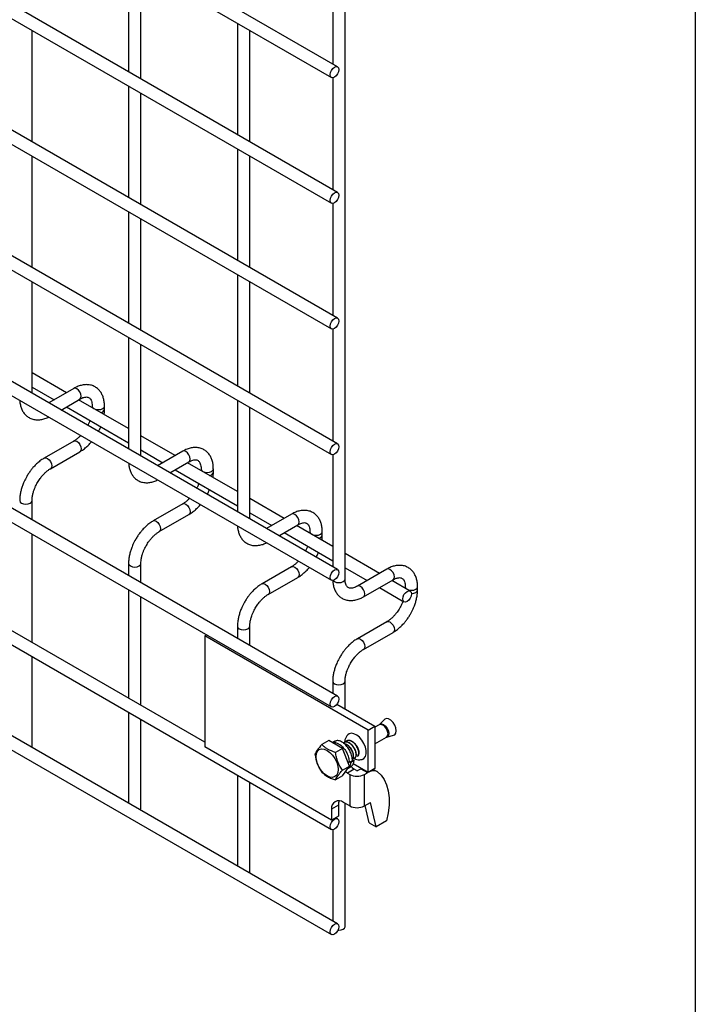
# Model space of a CAD drawing. Header units: inches. Extents: x 0.2 to 10.8, y 0.2 to 8.2.
# Tile 6 of 14: x 9.952 to 10.75, y 2.233 to 3.396. Entities that reach past the tile are written whole.
import ezdxf

# ---------------------------------------------------------------- set-up
doc = ezdxf.new("R2010")
doc.units = ezdxf.units.IN
doc.header["$MEASUREMENT"] = 0
doc.layers.add('TEXT', color=140, linetype='Continuous', lineweight=25)

msp = doc.modelspace()

# ---------------------------------------------------------------- linework, layer by layer
for p, q in [((10.3365, 2.73499), (10.3365, 4.69828)), ((10.32772, 3.33997), (9.30498, 3.93038)), ((9.29771, 3.91779), (10.32044, 3.32737)), ((10.32772, 3.19151), (9.30498, 3.78192)), ((9.29771, 3.76932), (10.32044, 3.17891)), ((10.32772, 3.04305), (9.30498, 3.63346)), ((9.29771, 3.62086), (10.32044, 3.03045)), ((10.32772, 2.89459), (9.30498, 3.485)), ((9.29771, 3.4724), (10.32044, 2.88199)), ((10.08089, 3.46567), (10.08089, 3.334)), ((10.32195, 3.4755), (10.32195, 3.3433)), ((10.09544, 3.3256), (10.09544, 3.45727)), ((10.20946, 3.39145), (10.20946, 3.25978)), ((9.96687, 3.25136), (9.96687, 3.38303)), ((10.224, 3.25138), (10.224, 3.38305)), ((10.32772, 2.74612), (9.30498, 3.33654)), ((10.32195, 3.32704), (10.32195, 3.19484)), ((9.29771, 3.32394), (10.32044, 2.73353)), ((10.08089, 3.3172), (10.08089, 3.18554)), ((10.09544, 3.17714), (10.09544, 3.30881)), ((9.96687, 3.1029), (9.96687, 3.23456)), ((10.20946, 3.24298), (10.20946, 3.11132)), ((10.224, 3.10292), (10.224, 3.23459)), ((10.32772, 2.59659), (9.30498, 3.187)), ((10.32195, 3.17858), (10.32195, 3.04638)), ((9.29771, 3.17441), (10.32044, 2.58399)), ((10.08089, 3.16874), (10.08089, 3.03707)), ((10.09544, 3.02868), (10.09544, 3.16034)), ((10.20946, 3.09452), (10.20946, 2.96286)), ((9.96687, 2.95443), (9.96687, 3.0861)), ((10.224, 2.95446), (10.224, 3.08613)), ((9.29771, 3.02965), (10.32044, 2.43924)), ((10.32195, 3.03011), (10.32195, 2.89791)), ((10.08089, 3.02028), (10.08089, 2.88861)), ((10.09544, 2.88022), (10.09544, 3.01188)), ((10.00742, 2.95505), (9.96687, 2.97845)), ((10.17077, 2.54245), (9.45251, 2.95709)), ((9.96687, 2.96166), (9.99287, 2.94665)), ((10.01626, 2.96015), (9.98661, 2.94304)), ((10.00116, 2.93464), (10.02353, 2.94756)), ((10.08089, 2.91263), (10.02196, 2.94665)), ((10.20946, 2.94606), (10.20946, 2.81439)), ((10.00742, 2.93825), (10.08089, 2.89584)), ((10.03789, 2.93927), (10.03789, 2.93746)), ((10.05243, 2.93548), (10.05243, 2.93927)), ((10.224, 2.806), (10.224, 2.93766)), ((10.32772, 2.32775), (9.30498, 2.91816)), ((9.29771, 2.90556), (10.32044, 2.31515)), ((10.01626, 2.89802), (9.98135, 2.87787)), ((10.13598, 2.88083), (10.09544, 2.90423)), ((9.98863, 2.86527), (10.02353, 2.88542)), ((10.09544, 2.88744), (10.12143, 2.87243)), ((10.14482, 2.88593), (10.11518, 2.86882)), ((10.12972, 2.86042), (10.1521, 2.87334)), ((10.20946, 2.83841), (10.15053, 2.87243)), ((10.32195, 2.88165), (10.32195, 2.74945)), ((10.13598, 2.86403), (10.20946, 2.82162)), ((10.16645, 2.86505), (10.16645, 2.86324)), ((10.181, 2.86126), (10.181, 2.86505)), ((9.96687, 2.8049), (9.96687, 2.82759)), ((10.26455, 2.80661), (10.224, 2.83002)), ((10.14482, 2.8238), (10.10992, 2.80365)), ((10.11719, 2.79105), (10.1521, 2.81121)), ((10.224, 2.81322), (10.25, 2.79821)), ((10.27339, 2.81171), (10.24374, 2.7946)), ((10.25829, 2.7862), (10.28066, 2.79912)), ((10.32195, 2.77347), (10.27909, 2.79821)), ((9.96687, 2.66015), (9.96687, 2.78811)), ((10.26455, 2.78981), (10.32195, 2.75668)), ((10.29502, 2.79083), (10.29502, 2.78902)), ((10.30956, 2.78704), (10.30956, 2.79083)), ((10.37704, 2.74167), (10.3365, 2.76507)), ((10.08089, 2.75337), (10.08089, 2.73908)), ((10.09544, 2.73068), (10.09544, 2.75337)), ((10.27339, 2.74958), (10.23848, 2.72943)), ((10.3365, 2.74828), (10.36249, 2.73327)), ((10.38588, 2.74677), (10.35098, 2.72662)), ((10.24576, 2.71684), (10.28066, 2.73699)), ((10.35825, 2.71403), (10.39316, 2.73418)), ((10.41328, 2.72075), (10.39159, 2.73327)), ((10.08089, 2.72228), (10.08089, 2.59433)), ((10.37704, 2.72487), (10.406, 2.70815)), ((10.40751, 2.72589), (10.40751, 2.72408)), ((10.42206, 2.7221), (10.42206, 2.72589)), ((10.09544, 2.58593), (10.09544, 2.71389)), ((10.20946, 2.67916), (10.20946, 2.66486)), ((10.224, 2.65646), (10.224, 2.67916)), ((10.38588, 2.68464), (10.35098, 2.66449)), ((10.17077, 2.66794), (10.1729, 2.66917)), ((10.36361, 2.55661), (10.17077, 2.66794)), ((10.17077, 2.66794), (10.17077, 2.53692)), ((10.35825, 2.65189), (10.39316, 2.67204)), ((9.96687, 2.5378), (9.96687, 2.64336)), ((10.32195, 2.61421), (10.32195, 2.59992)), ((10.3365, 2.58154), (10.3365, 2.61421)), ((10.32696, 2.58704), (10.37165, 2.56125)), ((10.08089, 2.57753), (10.08089, 2.47024)), ((10.09544, 2.46358), (10.09544, 2.56914)), ((10.36361, 2.55661), (10.37165, 2.56125)), ((10.37691, 2.56299), (10.37165, 2.55995)), ((10.37165, 2.56125), (10.37165, 2.51114)), ((10.37707, 2.56311), (10.3769, 2.56299)), ((10.38304, 2.56913), (10.37709, 2.56312)), ((10.36361, 2.5065), (10.36361, 2.55661)), ((10.37165, 2.54027), (10.38544, 2.54823)), ((10.38564, 2.54831), (10.39381, 2.55046)), ((9.96641, 2.53632), (9.96687, 2.5378)), ((10.32061, 2.45042), (10.17077, 2.53692)), ((10.31725, 2.54431), (10.30904, 2.53958)), ((10.33348, 2.53494), (10.31725, 2.54431)), ((10.32453, 2.54338), (10.3217, 2.54174)), ((10.33348, 2.53494), (10.32528, 2.5302)), ((10.3416, 2.51402), (10.33348, 2.53494)), ((10.3334, 2.50928), (10.3416, 2.51402)), ((10.33348, 2.50246), (10.3416, 2.51402)), ((10.33957, 2.51112), (10.34322, 2.51323)), ((10.34135, 2.51815), (10.33961, 2.51915)), ((10.34521, 2.52037), (10.34135, 2.51815)), ((10.34252, 2.51882), (10.34324, 2.51835)), ((10.34709, 2.52058), (10.34324, 2.51835)), ((10.34503, 2.52192), (10.34709, 2.52058)), ((10.36361, 2.5065), (10.34594, 2.5167)), ((10.20946, 2.50332), (10.20946, 2.39602)), ((10.33348, 2.50246), (10.32528, 2.49773)), ((10.33919, 2.50576), (10.337, 2.50746)), ((10.34722, 2.5104), (10.33919, 2.50576)), ((10.33919, 2.50576), (10.34201, 2.50412)), ((10.34201, 2.50412), (10.34201, 2.46701)), ((10.35005, 2.50876), (10.34722, 2.5104)), ((10.35121, 2.50876), (10.35513, 2.51103)), ((10.35513, 2.51103), (10.35546, 2.51121)), ((10.35513, 2.51103), (10.36316, 2.50639)), ((10.35924, 2.50412), (10.36316, 2.50639)), ((10.35924, 2.46701), (10.35924, 2.50412)), ((10.36316, 2.50639), (10.36349, 2.50657)), ((10.37165, 2.51114), (10.36361, 2.5065)), ((10.36994, 2.51015), (10.37434, 2.50762)), ((10.224, 2.38936), (10.224, 2.49492)), ((10.32864, 2.46782), (10.32061, 2.46318)), ((10.32864, 2.46782), (10.32864, 2.45505)), ((10.34201, 2.46701), (10.33462, 2.47128)), ((10.3365, 2.32442), (10.3365, 2.47019)), ((10.35924, 2.46701), (10.36638, 2.47113)), ((10.36509, 2.44715), (10.36027, 2.4676)), ((10.37312, 2.44251), (10.36638, 2.47113)), ((10.09498, 2.46211), (10.09544, 2.46358)), ((10.32061, 2.46318), (10.32061, 2.45042)), ((10.32864, 2.45505), (10.32061, 2.45042)), ((10.32772, 2.45184), (10.3254, 2.45318)), ((10.36509, 2.44715), (10.37312, 2.44251)), ((10.38534, 2.44956), (10.37312, 2.44251)), ((10.32195, 2.43891), (10.32195, 2.33108)), ((10.22354, 2.38789), (10.224, 2.38936))]:
    msp.add_line(p, q)
at = {"flags": 128}
for points in [[(10.32922, 3.33664), (10.32883, 3.33414), (10.32772, 3.33157), (10.32605, 3.32932), (10.32408, 3.32773), (10.32211, 3.32705), (10.32044, 3.32737), (10.31933, 3.32866), (10.31894, 3.3307), (10.31933, 3.3332), (10.32044, 3.33577), (10.32211, 3.33802), (10.32408, 3.33961), (10.32605, 3.3403), (10.32772, 3.33997), (10.32883, 3.33869), (10.32922, 3.33664)], [(10.32922, 3.18818), (10.32883, 3.18568), (10.32772, 3.18311), (10.32605, 3.18086), (10.32408, 3.17927), (10.32211, 3.17859), (10.32044, 3.17891), (10.31933, 3.1802), (10.31894, 3.18224), (10.31933, 3.18474), (10.32044, 3.18731), (10.32211, 3.18956), (10.32408, 3.19115), (10.32605, 3.19183), (10.32772, 3.19151), (10.32883, 3.19023), (10.32922, 3.18818)], [(10.32922, 3.03972), (10.32883, 3.03722), (10.32772, 3.03465), (10.32605, 3.0324), (10.32408, 3.03081), (10.32211, 3.03013), (10.32044, 3.03045), (10.31933, 3.03173), (10.31894, 3.03378), (10.31933, 3.03628), (10.32044, 3.03885), (10.32211, 3.0411), (10.32408, 3.04269), (10.32605, 3.04337), (10.32772, 3.04305), (10.32883, 3.04176), (10.32922, 3.03972)], [(10.02353, 2.94756), (10.02353, 2.94756), (10.02465, 2.94884), (10.02504, 2.95089), (10.02465, 2.95338), (10.02353, 2.95595), (10.02186, 2.9582), (10.0199, 2.95979), (10.01793, 2.96048), (10.01626, 2.96015)], [(10.03789, 2.93925), (10.03844, 2.93766), (10.04002, 2.9363), (10.04238, 2.93539), (10.04516, 2.93507), (10.04794, 2.93539), (10.0503, 2.9363), (10.05188, 2.93766), (10.05243, 2.93924)], [(10.01626, 2.89802), (10.01793, 2.89835), (10.0199, 2.89766), (10.02186, 2.89607), (10.02353, 2.89382), (10.02465, 2.89125), (10.02504, 2.88875), (10.02465, 2.88671), (10.02353, 2.88542), (10.02353, 2.88542)], [(10.1521, 2.87334), (10.1521, 2.87334), (10.15321, 2.87462), (10.1536, 2.87667), (10.15321, 2.87917), (10.1521, 2.88174), (10.15043, 2.88399), (10.14846, 2.88557), (10.14649, 2.88626), (10.14482, 2.88593)], [(10.32922, 2.89126), (10.32883, 2.88876), (10.32772, 2.88619), (10.32605, 2.88394), (10.32408, 2.88235), (10.32211, 2.88166), (10.32044, 2.88199), (10.31933, 2.88327), (10.31894, 2.88532), (10.31933, 2.88782), (10.32044, 2.89039), (10.32211, 2.89264), (10.32408, 2.89423), (10.32605, 2.89491), (10.32772, 2.89459), (10.32883, 2.8933), (10.32922, 2.89126)], [(9.98132, 2.87785), (9.98135, 2.87787), (9.98302, 2.87819), (9.98499, 2.87751), (9.98696, 2.87592), (9.98863, 2.87367), (9.98974, 2.8711), (9.99013, 2.8686)], [(9.99013, 2.8686), (9.98974, 2.86656), (9.98863, 2.86527), (9.98861, 2.86526)], [(10.16645, 2.86503), (10.167, 2.86344), (10.16858, 2.86208), (10.17094, 2.86117), (10.17372, 2.86085), (10.17651, 2.86117), (10.17887, 2.86208), (10.18044, 2.86344), (10.181, 2.86502)], [(9.95233, 2.82762), (9.95233, 2.82759), (9.95288, 2.82599), (9.95446, 2.82462)], [(9.95446, 2.82462), (9.95682, 2.82371), (9.9596, 2.82339), (9.96238, 2.82371), (9.96474, 2.82462), (9.96632, 2.82599), (9.96687, 2.82759), (9.96687, 2.82761)], [(10.14482, 2.8238), (10.14649, 2.82413), (10.14846, 2.82344), (10.15043, 2.82185), (10.1521, 2.8196), (10.15321, 2.81703), (10.1536, 2.81454), (10.15321, 2.81249), (10.1521, 2.81121), (10.1521, 2.81121)], [(10.10989, 2.80363), (10.10992, 2.80365), (10.11159, 2.80398), (10.11356, 2.80329), (10.11552, 2.8017), (10.11719, 2.79945), (10.11831, 2.79688), (10.1187, 2.79438)], [(10.28066, 2.79912), (10.28066, 2.79912), (10.28178, 2.8004), (10.28217, 2.80245), (10.28178, 2.80495), (10.28066, 2.80752), (10.27899, 2.80977), (10.27703, 2.81135), (10.27506, 2.81204), (10.27339, 2.81171)], [(10.1187, 2.79438), (10.11831, 2.79234), (10.11719, 2.79106), (10.11717, 2.79104)], [(10.29502, 2.79081), (10.29557, 2.78922), (10.29715, 2.78786), (10.29951, 2.78695), (10.30229, 2.78663), (10.30507, 2.78695), (10.30743, 2.78786), (10.30901, 2.78922), (10.30956, 2.7908)], [(10.08089, 2.7534), (10.08089, 2.75337), (10.08144, 2.75177), (10.08302, 2.75041)], [(10.08302, 2.75041), (10.08538, 2.7495), (10.08816, 2.74918), (10.09095, 2.7495), (10.09331, 2.75041), (10.09488, 2.75177), (10.09544, 2.75337), (10.09544, 2.7534)], [(10.27339, 2.74958), (10.27506, 2.74991), (10.27703, 2.74922), (10.27899, 2.74764), (10.28066, 2.74538), (10.28178, 2.74281), (10.28217, 2.74032), (10.28178, 2.73827), (10.28066, 2.73699), (10.28066, 2.73699)], [(10.32922, 2.74279), (10.32883, 2.7403), (10.32772, 2.73773), (10.32605, 2.73547), (10.32408, 2.73389), (10.32211, 2.7332), (10.32044, 2.73353), (10.31933, 2.73481), (10.31894, 2.73686), (10.31933, 2.73935), (10.32044, 2.74192), (10.32211, 2.74418), (10.32408, 2.74576), (10.32605, 2.74645), (10.32772, 2.74612), (10.32883, 2.74484), (10.32922, 2.74279)], [(10.39316, 2.73418), (10.39316, 2.73418), (10.39427, 2.73546), (10.39466, 2.73751), (10.39427, 2.74), (10.39316, 2.74257), (10.39149, 2.74483), (10.38952, 2.74641), (10.38755, 2.7471), (10.38588, 2.74677)], [(10.32258, 2.73328), (10.32408, 2.73202), (10.32644, 2.73111), (10.32922, 2.73079), (10.33201, 2.73111), (10.33437, 2.73202), (10.33594, 2.73338), (10.3365, 2.73499)], [(10.23845, 2.72941), (10.23848, 2.72943), (10.24015, 2.72976), (10.24212, 2.72907), (10.24409, 2.72748), (10.24576, 2.72523), (10.24687, 2.72266), (10.24726, 2.72017)], [(10.35827, 2.71404), (10.35937, 2.71531), (10.35976, 2.71736), (10.35937, 2.71985), (10.35825, 2.72242), (10.35658, 2.72467), (10.35461, 2.72626), (10.35265, 2.72695), (10.35099, 2.72663)], [(10.40751, 2.72587), (10.40806, 2.72428), (10.40964, 2.72292), (10.412, 2.72201), (10.41478, 2.72169), (10.41757, 2.72201), (10.41993, 2.72292), (10.4215, 2.72428), (10.42206, 2.72586)], [(10.41476, 2.7179), (10.41478, 2.7179), (10.41757, 2.71822), (10.41993, 2.71913), (10.4215, 2.72049), (10.42206, 2.72207)], [(10.24726, 2.72017), (10.24687, 2.71812), (10.24576, 2.71684), (10.24574, 2.71682)], [(10.41478, 2.71742), (10.41439, 2.71492), (10.41328, 2.71235), (10.41161, 2.7101), (10.40964, 2.70851), (10.40767, 2.70783), (10.406, 2.70815), (10.40489, 2.70944), (10.4045, 2.71148), (10.40489, 2.71398), (10.406, 2.71655), (10.40767, 2.7188), (10.40964, 2.72039), (10.41161, 2.72107), (10.41328, 2.72075), (10.41439, 2.71947), (10.41478, 2.71742)], [(10.20946, 2.67918), (10.20946, 2.67916), (10.21001, 2.67755), (10.21159, 2.67619)], [(10.21159, 2.67619), (10.21395, 2.67528), (10.21673, 2.67496), (10.21951, 2.67528), (10.22187, 2.67619), (10.22345, 2.67755), (10.224, 2.67916), (10.224, 2.67918)], [(10.38588, 2.68464), (10.38755, 2.68497), (10.38952, 2.68428), (10.39149, 2.68269), (10.39316, 2.68044), (10.39427, 2.67787), (10.39466, 2.67537), (10.39427, 2.67333), (10.39316, 2.67205), (10.39316, 2.67204)], [(10.35095, 2.66447), (10.35098, 2.66449), (10.35265, 2.66482), (10.35461, 2.66413), (10.35658, 2.66254), (10.35825, 2.66029), (10.35937, 2.65772), (10.35976, 2.65522)], [(10.35976, 2.65522), (10.35937, 2.65318), (10.35825, 2.65189), (10.35823, 2.65188)], [(10.32195, 2.61424), (10.32195, 2.61421), (10.3225, 2.61261), (10.32408, 2.61124)], [(10.32408, 2.61124), (10.32644, 2.61033), (10.32922, 2.61002), (10.33201, 2.61033), (10.33437, 2.61124), (10.33594, 2.61261), (10.3365, 2.61421), (10.3365, 2.61423)], [(10.32922, 2.59326), (10.32883, 2.59076), (10.32772, 2.58819), (10.32605, 2.58594), (10.32408, 2.58435), (10.32211, 2.58367), (10.32044, 2.58399), (10.31933, 2.58528), (10.31894, 2.58732), (10.31933, 2.58982), (10.32044, 2.59239), (10.32211, 2.59464), (10.32408, 2.59623), (10.32605, 2.59691), (10.32772, 2.59659), (10.32883, 2.59531), (10.32922, 2.59326)], [(10.39381, 2.55046), (10.39519, 2.55115), (10.39653, 2.55305), (10.39699, 2.55583), (10.39653, 2.55915), (10.39519, 2.5626), (10.39313, 2.56577), (10.39062, 2.56828), (10.38794, 2.56983), (10.38542, 2.57023), (10.38337, 2.56942), (10.38304, 2.56913)], [(10.3872, 2.55213), (10.38674, 2.55506), (10.38544, 2.55807), (10.38348, 2.56071), (10.38118, 2.56257), (10.37887, 2.56337), (10.37691, 2.56299)], [(10.37709, 2.56312), (10.37771, 2.5636), (10.3797, 2.56399), (10.38204, 2.56317), (10.38438, 2.56128), (10.38637, 2.55861), (10.38769, 2.55555), (10.38816, 2.55257), (10.38769, 2.55014), (10.38637, 2.54861), (10.38564, 2.54831)], [(10.35658, 2.52196), (10.35882, 2.52312), (10.36053, 2.52538), (10.36141, 2.52852), (10.36141, 2.53231), (10.36053, 2.53647), (10.35882, 2.54069), (10.35642, 2.54466), (10.35351, 2.54809), (10.35029, 2.55072), (10.34702, 2.55235), (10.34393, 2.55286), (10.34124, 2.55223), (10.33978, 2.55117)], [(10.38544, 2.54823), (10.38544, 2.54823), (10.38674, 2.54973), (10.3872, 2.55213)], [(10.31532, 2.53266), (10.3187, 2.53019), (10.32184, 2.52687), (10.32455, 2.52292), (10.32662, 2.5186), (10.32792, 2.51421), (10.32837, 2.51006), (10.32792, 2.50641), (10.32662, 2.50353), (10.32455, 2.50161), (10.32184, 2.50077), (10.3187, 2.50108), (10.31532, 2.50252), (10.31194, 2.50498), (10.30879, 2.50831), (10.30609, 2.51226), (10.30402, 2.51658), (10.30271, 2.52097), (10.30227, 2.52512), (10.30271, 2.52877), (10.30402, 2.53165), (10.30609, 2.53357), (10.30879, 2.53441), (10.31194, 2.53409), (10.31532, 2.53266)], [(10.35043, 2.52829), (10.35034, 2.52806), (10.34973, 2.5271)], [(10.34362, 2.51375), (10.34476, 2.51238), (10.34722, 2.5104)], [(10.37434, 2.50762), (10.37893, 2.50349), (10.3827, 2.49824), (10.38558, 2.49196), (10.3875, 2.48476), (10.38845, 2.47677), (10.3884, 2.46814), (10.38736, 2.45901), (10.38534, 2.44956)], [(10.32958, 2.4731), (10.32891, 2.47082), (10.32864, 2.46782)], [(10.32922, 2.44851), (10.32883, 2.44601), (10.32772, 2.44344), (10.32605, 2.44119), (10.32408, 2.4396), (10.32211, 2.43892), (10.32044, 2.43924), (10.31933, 2.44053), (10.31894, 2.44257), (10.31933, 2.44507), (10.32044, 2.44764), (10.32211, 2.44989), (10.32408, 2.45148), (10.32605, 2.45216), (10.32772, 2.45184), (10.32883, 2.45056), (10.32922, 2.44851)], [(10.32922, 2.32442), (10.32883, 2.32192), (10.32772, 2.31935), (10.32605, 2.3171), (10.32408, 2.31551), (10.32211, 2.31483), (10.32044, 2.31515), (10.31933, 2.31643), (10.31894, 2.31848), (10.31933, 2.32098), (10.32044, 2.32355), (10.32211, 2.3258), (10.32408, 2.32739), (10.32605, 2.32807), (10.32772, 2.32775), (10.32883, 2.32646), (10.32922, 2.32442)], [(10.32819, 2.32026), (10.32922, 2.32022), (10.33201, 2.32054), (10.33437, 2.32145), (10.33594, 2.32281), (10.3365, 2.32442)]]:
    msp.add_lwpolyline(points, dxfattribs=at)
for centre, radius, start, end in [((10.04761, 2.93655), 0.00495, 274.62896, 347.23497), ((10.17617, 2.86233), 0.00495, 274.62896, 347.23497), ((10.30474, 2.78811), 0.00495, 274.62896, 347.23497), ((10.35063, 2.52075), 0.01872, 242.60967, 297.39033), ((10.35063, 2.50988), 0.00126, 242.60967, 297.39033), ((10.36997, 2.49825), 0.01033, 65.02423, 117.66493), ((10.32915, 2.46457), 0.00865, 50.79671, 189.21404), ((10.35063, 2.48363), 0.01872, 242.60967, 297.39033)]:
    msp.add_arc(centre, radius, start, end)
for points, knots in [([(10.05237, 2.93924), (10.05237, 2.94032), (10.05237, 2.943), (10.05171, 2.94704), (10.05043, 2.95132), (10.04845, 2.95525), (10.04576, 2.95871), (10.04233, 2.96156), (10.03811, 2.96364), (10.03343, 2.96464), (10.02853, 2.96458), (10.02371, 2.96355), (10.01959, 2.96203), (10.01715, 2.96058), (10.01627, 2.96006)], [0, 0, 0, 0, 0.0555668, 0.1385038, 0.2224247, 0.3069596, 0.3921987, 0.4792444, 0.5704974, 0.6694987, 0.7607129, 0.8540395, 0.9475646, 1, 1, 1, 1]), ([(9.95243, 2.94597), (9.95244, 2.94573), (9.95246, 2.94389), (9.95305, 2.94065), (9.9543, 2.93634), (9.95628, 2.9324), (9.95895, 2.92892), (9.96238, 2.92605), (9.96658, 2.92395), (9.97126, 2.92292), (9.97615, 2.92294), (9.98097, 2.92397), (9.98445, 2.92515), (9.98626, 2.92618), (9.9865, 2.92631)], [0, 0, 0, 0, 0.013723, 0.1040595, 0.1954722, 0.2875578, 0.3803993, 0.4751662, 0.5744315, 0.682027, 0.7813074, 0.88292, 0.9848304, 1, 1, 1, 1]), ([(10.02352, 2.94753), (10.0243, 2.94795), (10.02597, 2.94887), (10.0283, 2.94967), (10.03046, 2.95006), (10.03227, 2.95002), (10.03378, 2.94959), (10.03496, 2.94883), (10.03611, 2.94742), (10.03706, 2.94544), (10.03767, 2.94275), (10.03795, 2.94062), (10.03788, 2.93933), (10.03787, 2.93926)], [0, 0, 0, 0, 0.07642751, 0.16472466, 0.2545582, 0.34853182, 0.45362108, 0.58973265, 0.69570568, 0.79665785, 0.89593062, 0.9942419, 1, 1, 1, 1]), ([(10.05199, 2.92932), (10.05219, 2.93089), (10.05246, 2.93298), (10.05239, 2.93496), (10.05237, 2.93546)], [0, 0, 0, 0, 0.751133, 1, 1, 1, 1]), ([(10.03521, 2.92221), (10.03512, 2.92194), (10.03467, 2.92064), (10.03383, 2.9187), (10.03297, 2.91708), (10.03264, 2.91647)], [0, 0, 0, 0, 0.1388369, 0.673422, 1, 1, 1, 1]), ([(10.04522, 2.90921), (10.04593, 2.91052), (10.04693, 2.91237), (10.04772, 2.91429), (10.04795, 2.91485)], [0, 0, 0, 0, 0.70724907, 1, 1, 1, 1]), ([(10.02425, 2.90452), (10.02352, 2.90376), (10.0219, 2.90211), (10.01932, 2.90002), (10.01736, 2.89861), (10.01638, 2.89811), (10.01627, 2.89805)], [0, 0, 0, 0, 0.2789557, 0.6142635, 0.9553255, 1, 1, 1, 1]), ([(10.02352, 2.88552), (10.02418, 2.88587), (10.02633, 2.88704), (10.02972, 2.88964), (10.03351, 2.89308), (10.03593, 2.89561), (10.03704, 2.89698), (10.03712, 2.89708)], [0, 0, 0, 0, 0.13547882, 0.43942565, 0.7219268, 0.97987306, 1, 1, 1, 1]), ([(10.18094, 2.86502), (10.18094, 2.8661), (10.18093, 2.86878), (10.18027, 2.87282), (10.17899, 2.8771), (10.17701, 2.88103), (10.17433, 2.88449), (10.17089, 2.88734), (10.16668, 2.88942), (10.16199, 2.89042), (10.1571, 2.89036), (10.15228, 2.88933), (10.14815, 2.88781), (10.14571, 2.88636), (10.14484, 2.88584)], [0, 0, 0, 0, 0.05556675, 0.13850377, 0.22242469, 0.30695961, 0.39219867, 0.47924441, 0.57049736, 0.66949871, 0.76071294, 0.85403955, 0.94756462, 1, 1, 1, 1]), ([(9.98137, 2.87778), (9.98076, 2.87746), (9.97866, 2.87633), (9.97531, 2.87376), (9.97146, 2.87033), (9.96827, 2.86692), (9.96552, 2.86353), (9.96305, 2.86009), (9.96151, 2.85755), (9.96074, 2.85625)], [0, 0, 0, 0, 0.0760599, 0.2630254, 0.4373558, 0.5977889, 0.719605, 0.8574448, 1, 1, 1, 1]), ([(10.15209, 2.87331), (10.15286, 2.87373), (10.15453, 2.87465), (10.15687, 2.87545), (10.15902, 2.87584), (10.16083, 2.8758), (10.16235, 2.87537), (10.16352, 2.87461), (10.16467, 2.8732), (10.16562, 2.87122), (10.16624, 2.86854), (10.16652, 2.86641), (10.16644, 2.86511), (10.16644, 2.86504)], [0, 0, 0, 0, 0.07642751, 0.16472466, 0.2545582, 0.34853182, 0.45362108, 0.58973265, 0.69570568, 0.79665785, 0.89593062, 0.9942419, 1, 1, 1, 1]), ([(9.97333, 2.84898), (9.97434, 2.85062), (9.97576, 2.85292), (9.97814, 2.85602), (9.98024, 2.85846), (9.98282, 2.86103), (9.98551, 2.86325), (9.98749, 2.86467), (9.98849, 2.86518), (9.98862, 2.86524)], [0, 0, 0, 0, 0.233129, 0.3279445, 0.4832131, 0.6411945, 0.806921, 0.975516, 1, 1, 1, 1]), ([(10.081, 2.87175), (10.081, 2.87151), (10.08103, 2.86967), (10.08162, 2.86643), (10.08287, 2.86212), (10.08484, 2.85818), (10.08752, 2.8547), (10.09094, 2.85183), (10.09514, 2.84973), (10.09982, 2.8487), (10.10471, 2.84872), (10.10954, 2.84975), (10.11302, 2.85093), (10.11483, 2.85196), (10.11506, 2.85209)], [0, 0, 0, 0, 0.013723, 0.1040595, 0.1954722, 0.2875578, 0.3803993, 0.4751662, 0.5744315, 0.682027, 0.7813074, 0.88292, 0.9848304, 1, 1, 1, 1]), ([(10.18056, 2.8551), (10.18076, 2.85667), (10.18103, 2.85876), (10.18095, 2.86074), (10.18094, 2.86124)], [0, 0, 0, 0, 0.751133, 1, 1, 1, 1]), ([(9.96074, 2.85625), (9.95962, 2.85419), (9.95805, 2.85129), (9.95619, 2.84685), (9.95482, 2.84304), (9.95357, 2.83851), (9.95272, 2.83385), (9.9523, 2.83017), (9.95237, 2.82813), (9.95239, 2.82762)], [0, 0, 0, 0, 0.2211311, 0.3112903, 0.45988, 0.6125684, 0.7749694, 0.9430079, 1, 1, 1, 1]), ([(9.96689, 2.82761), (9.96692, 2.82867), (9.96697, 2.83089), (9.96762, 2.83466), (9.96859, 2.83831), (9.96979, 2.84169), (9.97126, 2.84517), (9.97257, 2.84757), (9.97333, 2.84898)], [0, 0, 0, 0, 0.1694044, 0.3524361, 0.5340976, 0.6676089, 0.8056542, 1, 1, 1, 1]), ([(10.16378, 2.84799), (10.16369, 2.84772), (10.16323, 2.84642), (10.1624, 2.84448), (10.16153, 2.84286), (10.1612, 2.84225)], [0, 0, 0, 0, 0.1388369, 0.673422, 1, 1, 1, 1]), ([(10.17378, 2.83499), (10.17449, 2.8363), (10.1755, 2.83815), (10.17629, 2.84007), (10.17652, 2.84063)], [0, 0, 0, 0, 0.7072491, 1, 1, 1, 1]), ([(10.15282, 2.8303), (10.15208, 2.82954), (10.15047, 2.82789), (10.14789, 2.8258), (10.14593, 2.82439), (10.14494, 2.82389), (10.14483, 2.82383)], [0, 0, 0, 0, 0.2789557, 0.6142635, 0.9553255, 1, 1, 1, 1]), ([(10.15208, 2.8113), (10.15275, 2.81165), (10.15489, 2.81282), (10.15828, 2.81542), (10.16207, 2.81886), (10.1645, 2.82139), (10.16561, 2.82277), (10.16569, 2.82286)], [0, 0, 0, 0, 0.1354788, 0.4394257, 0.7219268, 0.9798731, 1, 1, 1, 1]), ([(10.3095, 2.7908), (10.3095, 2.79188), (10.3095, 2.79456), (10.30884, 2.7986), (10.30756, 2.80288), (10.30558, 2.80681), (10.30289, 2.81027), (10.29946, 2.81312), (10.29524, 2.8152), (10.29056, 2.8162), (10.28566, 2.81614), (10.28084, 2.81511), (10.27672, 2.81359), (10.27428, 2.81214), (10.2734, 2.81162)], [0, 0, 0, 0, 0.0555668, 0.1385038, 0.2224247, 0.3069596, 0.3921987, 0.4792444, 0.5704974, 0.6694987, 0.7607129, 0.8540395, 0.9475646, 1, 1, 1, 1]), ([(10.10993, 2.80356), (10.10932, 2.80324), (10.10723, 2.80211), (10.10387, 2.79955), (10.10002, 2.79611), (10.09684, 2.7927), (10.09409, 2.78931), (10.09161, 2.78587), (10.09008, 2.78333), (10.0893, 2.78203)], [0, 0, 0, 0, 0.0760599, 0.2630254, 0.4373558, 0.5977889, 0.719605, 0.8574448, 1, 1, 1, 1]), ([(10.1019, 2.77476), (10.10291, 2.7764), (10.10433, 2.7787), (10.1067, 2.7818), (10.1088, 2.78424), (10.11138, 2.78681), (10.11407, 2.78903), (10.11606, 2.79045), (10.11706, 2.79096), (10.11719, 2.79103)], [0, 0, 0, 0, 0.233129, 0.3279445, 0.4832131, 0.6411945, 0.806921, 0.975516, 1, 1, 1, 1]), ([(10.20956, 2.79754), (10.20957, 2.79729), (10.20959, 2.79545), (10.21018, 2.79221), (10.21143, 2.7879), (10.21341, 2.78396), (10.21608, 2.78048), (10.21951, 2.77761), (10.22371, 2.77551), (10.22839, 2.77448), (10.23328, 2.7745), (10.2381, 2.77553), (10.24158, 2.77671), (10.24339, 2.77774), (10.24362, 2.77787)], [0, 0, 0, 0, 0.013723, 0.1040595, 0.1954722, 0.2875578, 0.3803993, 0.4751662, 0.5744315, 0.682027, 0.7813074, 0.88292, 0.9848304, 1, 1, 1, 1]), ([(10.28065, 2.79909), (10.28143, 2.79952), (10.2831, 2.80043), (10.28543, 2.80123), (10.28759, 2.80162), (10.2894, 2.80158), (10.29091, 2.80115), (10.29209, 2.80039), (10.29324, 2.79898), (10.29419, 2.79701), (10.2948, 2.79432), (10.29508, 2.79219), (10.29501, 2.79089), (10.295, 2.79082)], [0, 0, 0, 0, 0.0764275, 0.1647247, 0.2545582, 0.3485318, 0.4536211, 0.5897326, 0.6957057, 0.7966579, 0.8959306, 0.9942419, 1, 1, 1, 1]), ([(10.0893, 2.78203), (10.08818, 2.77997), (10.08661, 2.77707), (10.08475, 2.77263), (10.08338, 2.76882), (10.08213, 2.76429), (10.08128, 2.75964), (10.08087, 2.75595), (10.08093, 2.75391), (10.08095, 2.7534)], [0, 0, 0, 0, 0.2211311, 0.3112903, 0.45988, 0.6125684, 0.7749694, 0.9430079, 1, 1, 1, 1]), ([(10.30912, 2.78088), (10.30932, 2.78245), (10.30959, 2.78454), (10.30952, 2.78653), (10.3095, 2.78702)], [0, 0, 0, 0, 0.751133, 1, 1, 1, 1]), ([(10.09546, 2.75339), (10.09548, 2.75445), (10.09554, 2.75667), (10.09618, 2.76044), (10.09715, 2.76409), (10.09835, 2.76747), (10.09982, 2.77095), (10.10113, 2.77336), (10.1019, 2.77476)], [0, 0, 0, 0, 0.1694044, 0.3524361, 0.5340976, 0.6676089, 0.8056542, 1, 1, 1, 1]), ([(10.29234, 2.77377), (10.29225, 2.7735), (10.2918, 2.7722), (10.29096, 2.77026), (10.2901, 2.76864), (10.28977, 2.76803)], [0, 0, 0, 0, 0.1388369, 0.673422, 1, 1, 1, 1]), ([(10.28138, 2.75608), (10.28065, 2.75532), (10.27903, 2.75367), (10.27645, 2.75158), (10.27449, 2.75017), (10.27351, 2.74967), (10.2734, 2.74961)], [0, 0, 0, 0, 0.2789557, 0.6142635, 0.9553255, 1, 1, 1, 1]), ([(10.30235, 2.76077), (10.30306, 2.76208), (10.30406, 2.76393), (10.30485, 2.76585), (10.30508, 2.76641)], [0, 0, 0, 0, 0.7072491, 1, 1, 1, 1]), ([(10.28065, 2.73708), (10.28131, 2.73744), (10.28346, 2.7386), (10.28685, 2.7412), (10.29064, 2.74464), (10.29306, 2.74717), (10.29417, 2.74855), (10.29425, 2.74865)], [0, 0, 0, 0, 0.1354788, 0.4394257, 0.7219268, 0.9798731, 1, 1, 1, 1]), ([(10.422, 2.72586), (10.42199, 2.72694), (10.42199, 2.72962), (10.42133, 2.73366), (10.42005, 2.73794), (10.41807, 2.74187), (10.41539, 2.74533), (10.41195, 2.74818), (10.40774, 2.75026), (10.40305, 2.75126), (10.39816, 2.7512), (10.39334, 2.75017), (10.38921, 2.74865), (10.38677, 2.7472), (10.3859, 2.74668)], [0, 0, 0, 0, 0.0555668, 0.1385038, 0.2224247, 0.3069596, 0.3921987, 0.4792444, 0.5704974, 0.6694987, 0.7607129, 0.8540395, 0.9475646, 1, 1, 1, 1]), ([(10.32205, 2.73323), (10.32205, 2.73277), (10.32207, 2.73071), (10.32267, 2.72726), (10.32393, 2.72296), (10.3259, 2.71902), (10.32858, 2.71554), (10.332, 2.71267), (10.3362, 2.71057), (10.34088, 2.70954), (10.34577, 2.70956), (10.3506, 2.71057), (10.3548, 2.71209), (10.3573, 2.71356), (10.35824, 2.71411)], [0, 0, 0, 0, 0.0242481, 0.1096612, 0.1960918, 0.2831586, 0.3709402, 0.4605422, 0.5543974, 0.6561289, 0.7499984, 0.8460731, 0.9424292, 1, 1, 1, 1]), ([(10.35099, 2.72665), (10.35022, 2.72623), (10.34855, 2.72531), (10.34622, 2.72451), (10.34404, 2.7241), (10.34221, 2.72414), (10.34068, 2.72456), (10.33948, 2.72532), (10.33833, 2.72671), (10.33736, 2.72868), (10.33673, 2.73135), (10.33643, 2.73353), (10.33651, 2.73488), (10.33652, 2.735)], [0, 0, 0, 0, 0.0750767, 0.163199, 0.2528246, 0.346487, 0.4509721, 0.58545, 0.6919389, 0.7928191, 0.8919449, 0.9901194, 1, 1, 1, 1]), ([(10.39315, 2.73415), (10.39392, 2.73457), (10.39559, 2.73549), (10.39793, 2.73629), (10.40008, 2.73668), (10.40189, 2.73664), (10.40341, 2.73621), (10.40458, 2.73545), (10.40573, 2.73404), (10.40668, 2.73206), (10.40729, 2.72937), (10.40758, 2.72725), (10.4075, 2.72595), (10.4075, 2.72588)], [0, 0, 0, 0, 0.07642751, 0.16472466, 0.2545582, 0.34853182, 0.45362108, 0.58973265, 0.69570568, 0.79665785, 0.89593062, 0.9942419, 1, 1, 1, 1]), ([(10.2385, 2.72934), (10.23789, 2.72902), (10.23579, 2.72789), (10.23244, 2.72533), (10.22859, 2.72189), (10.2254, 2.71848), (10.22265, 2.71509), (10.22018, 2.71165), (10.21864, 2.70911), (10.21787, 2.70782)], [0, 0, 0, 0, 0.0760599, 0.2630254, 0.4373558, 0.5977889, 0.719605, 0.8574448, 1, 1, 1, 1]), ([(10.41368, 2.69357), (10.4148, 2.69562), (10.41636, 2.69852), (10.41822, 2.70295), (10.41958, 2.70675), (10.42083, 2.71127), (10.42167, 2.71592), (10.42208, 2.71957), (10.42201, 2.72158), (10.422, 2.72208)], [0, 0, 0, 0, 0.2216439, 0.3120138, 0.4609473, 0.613984, 0.7767535, 0.9451734, 1, 1, 1, 1]), ([(10.23046, 2.70054), (10.23147, 2.70218), (10.23289, 2.70448), (10.23527, 2.70758), (10.23737, 2.71002), (10.23995, 2.71259), (10.24264, 2.71481), (10.24462, 2.71623), (10.24562, 2.71674), (10.24575, 2.71681)], [0, 0, 0, 0, 0.233129, 0.3279445, 0.4832131, 0.6411945, 0.806921, 0.975516, 1, 1, 1, 1]), ([(10.21787, 2.70782), (10.21675, 2.70575), (10.21518, 2.70285), (10.21332, 2.69841), (10.21195, 2.6946), (10.2107, 2.69007), (10.20985, 2.68542), (10.20943, 2.68173), (10.2095, 2.67969), (10.20952, 2.67918)], [0, 0, 0, 0, 0.2211311, 0.3112903, 0.45988, 0.6125684, 0.7749694, 0.9430079, 1, 1, 1, 1]), ([(10.22402, 2.67917), (10.22405, 2.68023), (10.2241, 2.68245), (10.22475, 2.68622), (10.22572, 2.68987), (10.22692, 2.69325), (10.22839, 2.69673), (10.2297, 2.69914), (10.23046, 2.70054)], [0, 0, 0, 0, 0.1694044, 0.3524361, 0.5340976, 0.6676089, 0.8056542, 1, 1, 1, 1]), ([(10.40109, 2.70084), (10.40008, 2.69921), (10.39866, 2.69691), (10.3963, 2.69383), (10.3942, 2.69139), (10.39163, 2.68883), (10.38895, 2.68663), (10.38698, 2.68523), (10.386, 2.68473), (10.38589, 2.68467)], [0, 0, 0, 0, 0.2337394, 0.3288023, 0.4844624, 0.6428214, 0.8089204, 0.9778699, 1, 1, 1, 1]), ([(10.40484, 2.70883), (10.40474, 2.70856), (10.40429, 2.70726), (10.4031, 2.70456), (10.40182, 2.7022), (10.40109, 2.70084)], [0, 0, 0, 0, 0.0993164, 0.48173, 1, 1, 1, 1]), ([(10.39314, 2.67214), (10.3938, 2.67249), (10.39595, 2.67366), (10.39934, 2.67626), (10.40314, 2.67968), (10.40629, 2.68308), (10.40903, 2.68648), (10.41146, 2.68986), (10.41295, 2.69235), (10.41368, 2.69357)], [0, 0, 0, 0, 0.0833215, 0.2702534, 0.4439958, 0.6026367, 0.7251845, 0.8649614, 1, 1, 1, 1]), ([(10.35099, 2.6644), (10.35038, 2.66408), (10.34828, 2.66295), (10.34493, 2.66038), (10.34108, 2.65695), (10.3379, 2.65354), (10.33515, 2.65015), (10.33267, 2.64671), (10.33114, 2.64417), (10.33036, 2.64287)], [0, 0, 0, 0, 0.0760599, 0.2630254, 0.4373558, 0.5977889, 0.719605, 0.8574448, 1, 1, 1, 1]), ([(10.34296, 2.6356), (10.34397, 2.63724), (10.34539, 2.63954), (10.34776, 2.64264), (10.34986, 2.64508), (10.35244, 2.64765), (10.35513, 2.64987), (10.35712, 2.65129), (10.35812, 2.6518), (10.35824, 2.65187)], [0, 0, 0, 0, 0.23312897, 0.32794449, 0.48321313, 0.64119452, 0.806921, 0.97551598, 1, 1, 1, 1]), ([(10.33036, 2.64287), (10.32924, 2.64081), (10.32767, 2.63791), (10.32581, 2.63347), (10.32444, 2.62966), (10.32319, 2.62513), (10.32234, 2.62048), (10.32193, 2.61679), (10.32199, 2.61475), (10.32201, 2.61424)], [0, 0, 0, 0, 0.2211311, 0.3112903, 0.45988, 0.6125684, 0.7749694, 0.9430079, 1, 1, 1, 1]), ([(10.33652, 2.61423), (10.33654, 2.61529), (10.3366, 2.61751), (10.33724, 2.62128), (10.33821, 2.62493), (10.33941, 2.62831), (10.34088, 2.63179), (10.34219, 2.63419), (10.34296, 2.6356)], [0, 0, 0, 0, 0.1694044, 0.3524361, 0.5340976, 0.6676089, 0.8056542, 1, 1, 1, 1]), ([(10.33987, 2.55106), (10.33943, 2.55067), (10.3381, 2.54951), (10.33679, 2.54678), (10.33598, 2.54409), (10.336, 2.54246), (10.33601, 2.54204)], [0, 0, 0, 0, 0.1714662, 0.5203618, 0.8779303, 1, 1, 1, 1]), ([(10.38545, 2.54822), (10.38547, 2.54824), (10.38554, 2.54829), (10.38557, 2.54829), (10.38559, 2.54829)], [0, 0, 0, 0, 0.3646768, 1, 1, 1, 1]), ([(10.30904, 2.53958), (10.30695, 2.53725), (10.30511, 2.53505), (10.30339, 2.5326), (10.30307, 2.53212), (10.3025, 2.53121), (10.30224, 2.53077), (10.30156, 2.52952), (10.3012, 2.52875), (10.30092, 2.52803)], [0, 0, 0, 0, 0.5, 0.5, 0.625, 0.625, 0.75, 0.75, 1, 1, 1, 1]), ([(10.32528, 2.5302), (10.32186, 2.53129), (10.31868, 2.53256), (10.31523, 2.53455), (10.31456, 2.53497), (10.31331, 2.53583), (10.31271, 2.53627), (10.31101, 2.53763), (10.30998, 2.53859), (10.30904, 2.53958)], [0, 0, 0, 0, 0.5, 0.5, 0.625, 0.625, 0.75, 0.75, 1, 1, 1, 1]), ([(10.32214, 2.54149), (10.32276, 2.54169), (10.32446, 2.54223), (10.32708, 2.54135), (10.33024, 2.53966), (10.33343, 2.53708), (10.33707, 2.53245), (10.33981, 2.52705), (10.34122, 2.52207), (10.34131, 2.51926), (10.34135, 2.51815)], [0, 0, 0, 0, 0.0884237, 0.241189, 0.2886497, 0.4414115, 0.5941768, 0.7469477, 0.899713, 1, 1, 1, 1]), ([(10.34521, 2.52037), (10.3451, 2.5221), (10.34489, 2.52556), (10.34284, 2.5312), (10.33975, 2.53639), (10.33633, 2.54014), (10.33268, 2.54284), (10.32907, 2.54423), (10.32608, 2.54437), (10.32493, 2.54342), (10.32465, 2.54319)], [0, 0, 0, 0, 0.1432032, 0.28641, 0.4296219, 0.5728291, 0.6668427, 0.8100471, 0.9532548, 1, 1, 1, 1]), ([(10.34579, 2.52334), (10.34647, 2.52331), (10.34824, 2.52321), (10.34971, 2.52576), (10.34969, 2.53001), (10.34773, 2.53499), (10.34428, 2.53944), (10.34017, 2.54213), (10.33678, 2.54283), (10.33555, 2.5418), (10.3352, 2.54151)], [0, 0, 0, 0, 0.0910813, 0.23356993, 0.37482453, 0.5179918, 0.65966181, 0.80133182, 0.94449909, 1, 1, 1, 1]), ([(10.34795, 2.52363), (10.34864, 2.52433), (10.35001, 2.52573), (10.34989, 2.53018), (10.34796, 2.53511), (10.3445, 2.53957), (10.3404, 2.54226), (10.337, 2.54296), (10.33576, 2.54192), (10.33541, 2.54163)], [0, 0, 0, 0, 0.1559926, 0.3114358, 0.4689838, 0.6248841, 0.7807844, 0.9383324, 1, 1, 1, 1]), ([(10.34442, 2.52182), (10.34461, 2.52185), (10.34577, 2.52207), (10.34659, 2.52473), (10.34624, 2.5291), (10.34391, 2.53416), (10.34032, 2.5381), (10.3373, 2.54028), (10.33602, 2.54024), (10.33596, 2.54024)], [0, 0, 0, 0, 0.0373048, 0.2294112, 0.4189512, 0.610147, 0.8013427, 0.9908827, 1, 1, 1, 1]), ([(10.34465, 2.52195), (10.34484, 2.52199), (10.346, 2.5222), (10.34682, 2.52486), (10.34646, 2.52923), (10.34414, 2.53429), (10.34054, 2.53824), (10.33751, 2.54041), (10.33621, 2.54037), (10.33613, 2.54037)], [0, 0, 0, 0, 0.0364991, 0.2281874, 0.4173148, 0.6080944, 0.7988741, 0.9880015, 1, 1, 1, 1]), ([(10.35081, 2.52551), (10.35144, 2.52597), (10.35284, 2.52699), (10.35304, 2.53096), (10.35147, 2.53585), (10.34829, 2.54049), (10.34415, 2.54371), (10.34019, 2.54452), (10.33759, 2.54384), (10.33704, 2.54249), (10.33698, 2.54234)], [0, 0, 0, 0, 0.115921, 0.2599556, 0.4055125, 0.5491248, 0.6939917, 0.8388586, 0.9824708, 1, 1, 1, 1]), ([(10.35104, 2.52565), (10.35166, 2.5261), (10.35306, 2.52712), (10.35326, 2.53109), (10.3517, 2.53597), (10.34849, 2.54064), (10.34444, 2.54375), (10.34074, 2.54484), (10.33919, 2.54385), (10.33861, 2.54348)], [0, 0, 0, 0, 0.124777, 0.2805547, 0.4379789, 0.5932998, 0.7499777, 0.9066556, 1, 1, 1, 1]), ([(10.30092, 2.52803), (10.30148, 2.52417), (10.30234, 2.52042), (10.30406, 2.51597), (10.30444, 2.51509), (10.30524, 2.51339), (10.30566, 2.51256), (10.30701, 2.51013), (10.30799, 2.50859), (10.30904, 2.5071)], [0, 0, 0, 0, 0.5, 0.5, 0.625, 0.625, 0.75, 0.75, 1, 1, 1, 1]), ([(10.3334, 2.50928), (10.3313, 2.51225), (10.32947, 2.51544), (10.32774, 2.51988), (10.32743, 2.5208), (10.32685, 2.52263), (10.3266, 2.52356), (10.32591, 2.52636), (10.32556, 2.52827), (10.32528, 2.5302)], [0, 0, 0, 0, 0.5, 0.5, 0.625, 0.625, 0.75, 0.75, 1, 1, 1, 1]), ([(10.34598, 2.52374), (10.34649, 2.52343), (10.3479, 2.52255), (10.35052, 2.52174), (10.3536, 2.52135), (10.35557, 2.5218), (10.35647, 2.522)], [0, 0, 0, 0, 0.1628264, 0.4510425, 0.7481307, 1, 1, 1, 1]), ([(10.34324, 2.51835), (10.34296, 2.51688), (10.3424, 2.51394), (10.34079, 2.51156), (10.33948, 2.51116), (10.33931, 2.51111)], [0, 0, 0, 0, 0.4671449, 0.9343019, 1, 1, 1, 1]), ([(10.34311, 2.51342), (10.3438, 2.51382), (10.34553, 2.51482), (10.34672, 2.5176), (10.347, 2.51986), (10.34709, 2.52058)], [0, 0, 0, 0, 0.31420846, 0.78065078, 1, 1, 1, 1]), ([(10.30904, 2.5071), (10.31093, 2.50513), (10.31313, 2.50329), (10.31658, 2.5013), (10.3173, 2.50092), (10.31879, 2.50019), (10.31955, 2.49985), (10.32191, 2.49886), (10.32357, 2.49827), (10.32528, 2.49773)], [0, 0, 0, 0, 0.5, 0.5, 0.625, 0.625, 0.75, 0.75, 1, 1, 1, 1]), ([(10.32528, 2.49773), (10.32584, 2.49917), (10.32669, 2.5008), (10.32842, 2.50326), (10.32879, 2.50377), (10.32959, 2.50481), (10.33002, 2.50534), (10.33136, 2.50698), (10.33235, 2.50811), (10.3334, 2.50928)], [0, 0, 0, 0, 0.5, 0.5, 0.625, 0.625, 0.75, 0.75, 1, 1, 1, 1])]:
    msp.add_open_spline(points, degree=3, knots=knots)
at = {"layer": 'TEXT'}
msp.add_line((10.75, 8.25), (10.75, 0.25), dxfattribs=at)

doc.saveas('drawing.dxf')
